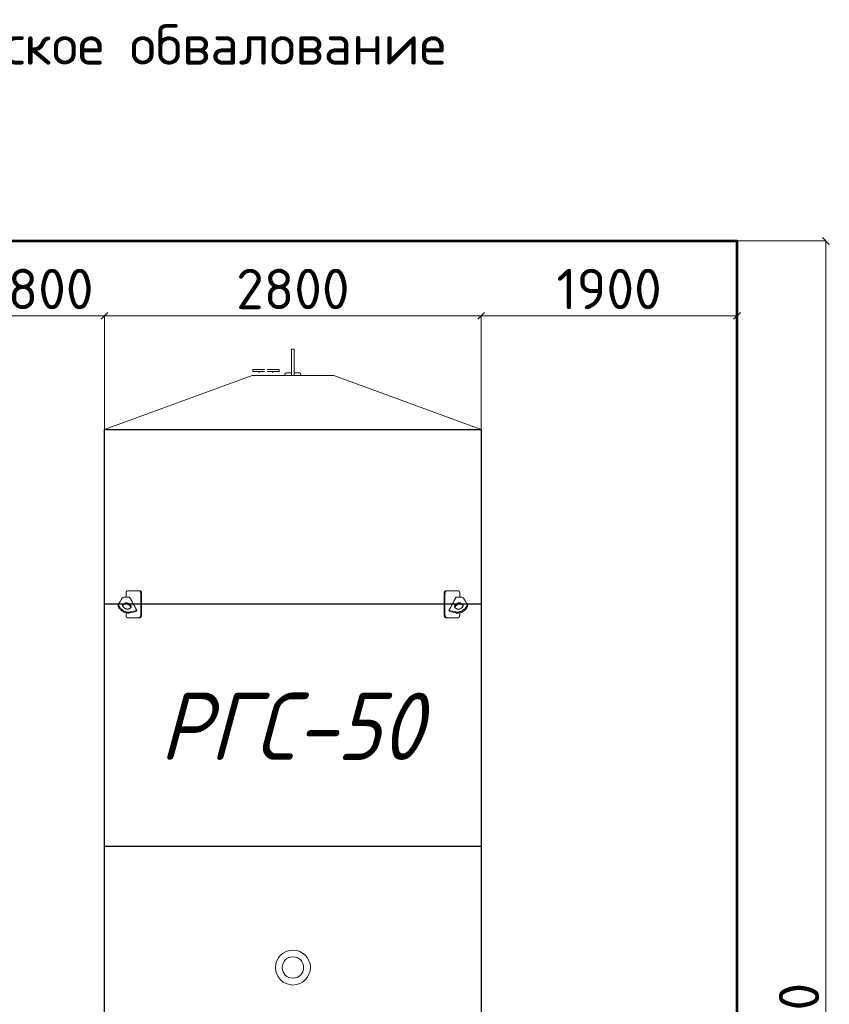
# Model space of a CAD drawing. Header units: millimetres. Extents: x -34827 to 118056, y 11959 to 116489.
# Tile 30 of 105: x 38525 to 44541, y 28019 to 35337. Entities that reach past the tile are written whole.
import ezdxf
from ezdxf import colors
from ezdxf.entities.mleader import LeaderData, LeaderLine
from ezdxf.math import Vec2, Vec3

# ---------------------------------------------------------------- set-up
doc = ezdxf.new("R2010")
doc.units = ezdxf.units.MM
doc.layers.add('SV-DIM-MECH', color=7, linetype='Continuous')
doc.layers.add('Резервуар', color=7, linetype='Continuous')
doc.layers.add('Размеры', color=7, linetype='Continuous', lineweight=15)
doc.styles.get("Standard").update_dxf_attribs({"font": 'isocpeur.ttf'})
doc.styles.add('Геннадий 1000', font='isocpeur.ttf', dxfattribs={"height": 300})
doc.styles.add('СПДС B', font='isocpeur.ttf', dxfattribs={"width": 0.9, "oblique": 15, "height": 50})
doc.dimstyles.new('Размер 1000', dxfattribs={"dimtxt": 300, "dimasz": 50, "dimexe": 0.18, "dimexo": 0.0625, "dimgap": 50, "dimtad": 1, "dimdec": 0, "dimrnd": 1, "dimzin": 0, "dimdsep": 46, "dimtxsty": 'Standard', "dimblk": 'OBLIQUE', "dimcen": -0.09, "dimclrd": 5, "dimclre": 5, "dimclrt": 5, "dimadec": 0, "dimazin": 0, "dimtfac": 1, "dimtdec": 0, "dimtofl": 0, "dimtmove": 0, "dimatfit": 3, "dimldrblk": 'OBLIQUE', "dimfxl": 1, "dimtolj": 1, "dimtzin": 0, "dimlwd": 13, "dimlwe": 13, "dimarcsym": 0})

# ---------------------------------------------------------------- blocks, each defined once
blk = doc.blocks.new('_Oblique')
at = {"color": 0, "linetype": 'ByBlock', "lineweight": -2}
blk.add_line((-0.5, -0.5), (0.5, 0.5), dxfattribs=at)
blk = doc.blocks.new('*D24')
at = {"color": 5, "lineweight": 13, "transparency": 16777216}
for p, q in [((43855.3, 33692.6), (44516.4, 33692.6)), ((44516.2, 21692.6), (44516.2, 33692.6)), ((43855.3, 21692.6), (44516.4, 21692.6))]:
    blk.add_line(p, q, dxfattribs=at)
at = {"layer": 'Defpoints', "color": 0, "transparency": 16777216}
for p in [(43855.2, 33692.6), (44516.2, 33692.6), (43855.2, 21692.6)]:
    blk.add_point(p, dxfattribs=at)
at = {"color": 5, "lineweight": 13, "transparency": 16777216, "xscale": 50, "yscale": 50, "zscale": 50}
for p, rotation in [((44516.2, 33692.6), 90), ((44516.2, 21692.6), 270)]:
    blk.add_blockref('_Oblique', p, dxfattribs=dict(at, rotation=rotation))
at = {"color": 5, "transparency": 16777216, "insert": (44316.2, 27692.6), "char_height": 300, "attachment_point": 5, "rotation": 90}
blk.add_mtext('\\A1;12000', dxfattribs=at)
blk = doc.blocks.new('*D29')
at = {"color": 5, "lineweight": 13, "transparency": 16777216}
for p, q in [((38355.2, 32292.7), (38355.2, 33135.8)), ((38355.2, 33135.6), (39155.2, 33135.6)), ((39155.2, 32292.7), (39155.2, 33135.8))]:
    blk.add_line(p, q, dxfattribs=at)
at = {"layer": 'Defpoints', "color": 0, "transparency": 16777216}
for p in [(39155.2, 33135.6), (38355.2, 32292.6), (39155.2, 32292.6)]:
    blk.add_point(p, dxfattribs=at)
at = {"color": 5, "lineweight": 13, "transparency": 16777216, "xscale": 50, "yscale": 50, "zscale": 50, "rotation": 180}
blk.add_blockref('_Oblique', (38355.2, 33135.6), dxfattribs=at)
at = {"color": 5, "lineweight": 13, "transparency": 16777216, "xscale": 50, "yscale": 50, "zscale": 50}
blk.add_blockref('_Oblique', (39155.2, 33135.6), dxfattribs=at)
at = {"color": 5, "transparency": 16777216, "insert": (38755.2, 33335.6), "char_height": 300, "attachment_point": 5}
blk.add_mtext('\\A1;800', dxfattribs=at)
blk = doc.blocks.new('_None')
blk = doc.blocks.new('*D40')
at = {"layer": 'Defpoints', "color": 0, "transparency": 16777216}
for p in [(41955.2, 33135.6), (39155.2, 32292.6), (41955.2, 32292.6)]:
    blk.add_point(p, dxfattribs=at)
at = {"layer": 'SV-DIM-MECH', "color": 5, "lineweight": 13, "transparency": 16777216}
for p, q in [((39155.2, 32292.7), (39155.2, 33135.8)), ((39155.2, 33135.6), (41955.2, 33135.6)), ((41955.2, 32292.7), (41955.2, 33135.8))]:
    blk.add_line(p, q, dxfattribs=at)
at = {"layer": 'SV-DIM-MECH', "color": 5, "lineweight": 13, "transparency": 16777216, "xscale": 50, "yscale": 50, "zscale": 50, "rotation": 180}
blk.add_blockref('_Oblique', (39155.2, 33135.6), dxfattribs=at)
at = {"layer": 'SV-DIM-MECH', "color": 5, "lineweight": 13, "transparency": 16777216, "xscale": 50, "yscale": 50, "zscale": 50}
blk.add_blockref('_Oblique', (41955.2, 33135.6), dxfattribs=at)
at = {"layer": 'SV-DIM-MECH', "color": 5, "transparency": 16777216, "insert": (40555.2, 33335.6), "char_height": 300, "attachment_point": 5}
blk.add_mtext('\\A1;2800', dxfattribs=at)
blk = doc.blocks.new('*D41')
at = {"layer": 'Defpoints', "color": 0, "transparency": 16777216}
for p in [(43855.2, 33135.6), (41955.2, 32292.6), (43855.2, 32292.6)]:
    blk.add_point(p, dxfattribs=at)
at = {"layer": 'SV-DIM-MECH', "color": 5, "lineweight": 13, "transparency": 16777216}
for p, q in [((41955.2, 32292.7), (41955.2, 33135.8)), ((41955.2, 33135.6), (43855.2, 33135.6)), ((43855.2, 32292.7), (43855.2, 33135.8))]:
    blk.add_line(p, q, dxfattribs=at)
at = {"layer": 'SV-DIM-MECH', "color": 5, "lineweight": 13, "transparency": 16777216, "xscale": 50, "yscale": 50, "zscale": 50, "rotation": 180}
blk.add_blockref('_Oblique', (41955.2, 33135.6), dxfattribs=at)
at = {"layer": 'SV-DIM-MECH', "color": 5, "lineweight": 13, "transparency": 16777216, "xscale": 50, "yscale": 50, "zscale": 50}
blk.add_blockref('_Oblique', (43855.2, 33135.6), dxfattribs=at)
at = {"layer": 'SV-DIM-MECH', "color": 5, "transparency": 16777216, "insert": (42905.2, 33335.6), "char_height": 300, "attachment_point": 5}
blk.add_mtext('\\A1;1900', dxfattribs=at)

msp = doc.modelspace()

# ---------------------------------------------------------------- linework, layer by layer
at = {"lineweight": 53}
msp.add_lwpolyline([(30055.2173, 33692.6047), (43855.2173, 33692.6047), (43855.2173, 21692.6047), (30055.2173, 21692.6047)], close=True, dxfattribs=at)
at = {"layer": 'Размеры', "color": 6}
for radius in [130, 79.5]:
    msp.add_circle((40555.2173, 28292.6047), radius, dxfattribs=at)
at = {"layer": 'Резервуар', "color": 6, "lineweight": 20}
for p, q in [((40305.2173, 32711.6047), (40305.2173, 32721.6047)), ((40405.2173, 32711.6047), (40405.2173, 32721.6047))]:
    msp.add_line(p, q, dxfattribs=at)
at = {"layer": 'Резервуар', "color": 6}
for p, q in [((41955.2173, 30992.6047), (39155.2173, 30992.6047)), ((41955.2173, 29192.6047), (39155.2173, 29192.6047))]:
    msp.add_line(p, q, dxfattribs=at)
at = {"layer": 'Резервуар', "color": 6, "lineweight": 20}
for points in [[(40545.2173, 32692.6047), (40545.2173, 32887.6047), (40565.2173, 32887.6047), (40565.2173, 32692.6047)], [(40345.2173, 32737.6047), (40257.2173, 32737.6047), (40257.2173, 32721.6047), (40345.2173, 32721.6047)], [(40365.2173, 32737.6047), (40453.2173, 32737.6047), (40453.2173, 32721.6047), (40365.2173, 32721.6047)], [(39155.2173, 32292.6047), (40251.6227, 32692.6047), (40858.8119, 32692.6047), (41955.2173, 32292.6047)]]:
    msp.add_lwpolyline(points, dxfattribs=at)
for points in [[(40495.2173, 32692.6047), (40495.2173, 32701.6047, -0.414213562), (40505.2173, 32711.6047), (40545.2173, 32711.6047)], [(40565.2173, 32711.6047), (40605.2173, 32711.6047, -0.414213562), (40615.2173, 32701.6047), (40615.2173, 32692.6047)]]:
    msp.add_lwpolyline(points, format="xyb", dxfattribs=at)
at = {"layer": 'Резервуар', "color": 6}
msp.add_lwpolyline([(39155.2173, 24292.6047), (39155.2173, 32292.6047), (41955.2173, 32292.6047), (41955.2173, 24292.6047)], close=True, dxfattribs=at)
at = {"layer": 'Резервуар', "color": 6, "lineweight": 20}
for points, knots in [([(39395.8434, 30947.245), (39394.5532, 30944.888), (39393.263, 30942.5309), (39391.9728, 30940.1739), (39375.6735, 30936.1394), (39359.3743, 30932.105), (39343.0751, 30928.0705), (39341.8801, 30927.8116), (39337.8733, 30926.9436), (39330.429, 30926.581), (39320.5335, 30927.5704), (39309.7324, 30930.265), (39298.642, 30934.6511), (39288.0595, 30940.4901), (39278.6979, 30947.3084), (39270.9634, 30954.6131), (39264.9705, 30962.0348), (39260.6945, 30969.3311), (39258.0509, 30976.3538), (39257.0274, 30982.9643), (39257.4409, 30989.143), (39259.0248, 30992.7234), (39259.796, 30994.4665), (39268.8986, 31008.6377), (39278.0012, 31022.809), (39287.1038, 31036.9802), (39288.3922, 31038.4772), (39290.7408, 31041.206), (39297.3039, 31044.3712), (39302.5069, 31044.7645), (39306.0909, 31045.0354), (39318.1654, 31045.0354), (39330.2399, 31045.0354), (39342.3144, 31045.0354), (39360.1574, 31012.4386), (39378.0004, 30979.8418), (39395.8434, 30947.245), (39379.5441, 30943.2105), (39363.2449, 30939.176), (39346.9457, 30935.1415), (39345.7507, 30934.8827), (39341.7439, 30934.0147), (39334.2996, 30933.6521), (39324.404, 30934.6414), (39313.603, 30937.336), (39302.5126, 30941.7222), (39291.9301, 30947.5612), (39282.5685, 30954.3795), (39274.834, 30961.6841), (39268.8411, 30969.1059), (39264.5651, 30976.4022), (39261.9215, 30983.4249), (39260.898, 30990.0354), (39261.2375, 30995.108), (39262.112, 30997.7608), (39262.3958, 30998.514)], [0, 0, 0, 0, 1, 1, 1, 2, 2, 2, 2.036658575, 2.122919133, 2.22207377, 2.334181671, 2.455718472, 2.578885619, 2.695792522, 2.802239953, 2.897153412, 2.980999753, 3.054971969, 3.12077204, 3.180650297, 3.237462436, 3.237462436, 3.237462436, 4.237462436, 4.237462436, 4.237462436, 4.296097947, 4.344350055, 4.451166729, 4.451166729, 4.451166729, 5.451166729, 5.451166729, 5.451166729, 6.451166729, 6.451166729, 6.451166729, 7.451166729, 7.451166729, 7.451166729, 7.487825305, 7.574085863, 7.6732405, 7.7853484, 7.906885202, 8.030052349, 8.146959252, 8.253406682, 8.348320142, 8.432166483, 8.506138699, 8.571938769, 8.631817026, 8.65596226, 8.65596226, 8.65596226, 8.65596226]), ([(39315.3723, 31045.0354), (39315.3723, 31054.2252), (39315.3723, 31063.4149), (39315.3723, 31072.6047), (39315.3723, 31073.5485), (39315.4279, 31075.16), (39315.6284, 31077.2817), (39315.8929, 31079.15), (39316.2603, 31081.0452), (39316.7299, 31082.848), (39317.2454, 31084.4282), (39317.7552, 31085.7326), (39318.3142, 31086.9385), (39318.8958, 31088.005), (39319.5914, 31089.0876), (39320.2953, 31089.984), (39321.1779, 31090.8992), (39321.9195, 31091.4915), (39322.6699, 31091.9415), (39323.0714, 31092.1341), (39323.5006, 31092.3053), (39323.8888, 31092.4316), (39324.4418, 31092.5526), (39324.8827, 31092.599), (39325.1645, 31092.6047), (39325.2309, 31092.6047), (39354.4394, 31092.6047), (39383.6479, 31092.6047), (39412.8564, 31092.6047)], [0, 0, 0, 0, 1, 1, 1, 1.090129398, 1.153904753, 1.206147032, 1.27577862, 1.348381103, 1.400985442, 1.457045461, 1.507643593, 1.559393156, 1.609163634, 1.677663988, 1.720267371, 1.800935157, 1.83142901, 1.870864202, 1.880287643, 1.915806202, 1.946869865, 1.987516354, 2, 2, 2, 3, 3, 3, 3]), ([(39424.8492, 31072.6047), (39424.8492, 31019.2713), (39424.8492, 30965.938), (39424.8492, 30912.6047), (39424.8492, 30911.7656), (39424.7877, 30910.1541), (39424.5486, 30908.0283), (39424.244, 30906.2955), (39423.8728, 30904.6644), (39423.3866, 30902.9968), (39422.7677, 30901.3325), (39422.1193, 30899.9036), (39421.4482, 30898.659), (39420.7424, 30897.5452), (39419.9485, 30896.4788), (39419.0705, 30895.4946), (39418.2037, 30894.7041), (39417.3574, 30894.0664), (39416.6451, 30893.6281), (39415.9212, 30893.2679), (39415.4385, 30893.0752), (39414.9233, 30892.904), (39414.458, 30892.7777), (39413.8361, 30892.6639), (39413.3107, 30892.6132), (39412.9757, 30892.6047), (39412.8564, 30892.6047), (39414.9793, 30892.6047), (39417.1022, 30892.6047), (39419.2251, 30892.6047), (39419.6612, 30892.6047), (39420.4708, 30892.6797), (39421.6503, 30892.9936), (39422.6873, 30893.4415), (39423.631, 30893.9995), (39424.4745, 30894.6239), (39425.1754, 30895.2527), (39425.85, 30895.9494), (39426.5788, 30896.8082), (39427.5026, 30898.1127), (39428.4027, 30899.7051), (39429.1288, 30901.3203), (39429.6882, 30902.8235), (39430.1438, 30904.3065), (39430.575, 30906.0743), (39430.8567, 30907.6643), (39431.0961, 30909.5816), (39431.2003, 30911.1017), (39431.2173, 30912.2888), (39431.2173, 30912.6047), (39431.2173, 30965.938), (39431.2173, 31019.2713), (39431.2173, 31072.6047), (39431.2173, 31073.4438), (39431.1558, 31075.0552), (39430.9167, 31077.1811), (39430.6122, 31078.9139), (39430.2409, 31080.545), (39429.7547, 31082.2126), (39429.1359, 31083.8769), (39428.4874, 31085.3057), (39427.8164, 31086.5503), (39427.1106, 31087.6641), (39426.3167, 31088.7305), (39425.4388, 31089.7147), (39424.572, 31090.5052), (39423.7258, 31091.1429), (39423.0135, 31091.5813), (39422.2897, 31091.9415), (39421.807, 31092.1341), (39421.2918, 31092.3053), (39420.8266, 31092.4316), (39420.2047, 31092.5454), (39419.6794, 31092.5961), (39419.3445, 31092.6047), (39419.2251, 31092.6047), (39417.1022, 31092.6047), (39414.9793, 31092.6047), (39412.8564, 31092.6047), (39413.2925, 31092.6047), (39414.1021, 31092.5296), (39415.2818, 31092.2158), (39416.3188, 31091.7678), (39417.2626, 31091.2099), (39418.1062, 31090.5854), (39418.8071, 31089.9567), (39419.4818, 31089.2599), (39420.2106, 31088.4011), (39421.1345, 31087.0967), (39422.0346, 31085.5042), (39422.7607, 31083.889), (39423.3201, 31082.3858), (39423.7756, 31080.9028), (39424.2069, 31079.135), (39424.4886, 31077.5451), (39424.728, 31075.6277), (39424.8322, 31074.1076), (39424.8492, 31072.9205), (39424.8492, 31072.6047)], [0, 0, 0, 0, 1, 1, 1, 1.080128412, 1.153904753, 1.206147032, 1.252313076, 1.32023682, 1.382728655, 1.438760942, 1.490849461, 1.54211593, 1.593097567, 1.652841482, 1.71027634, 1.750312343, 1.800935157, 1.83142901, 1.870864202, 1.880287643, 1.915806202, 1.946869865, 1.981143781, 2, 2, 2, 3, 3, 3, 3.070109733, 3.130030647, 3.19123557, 3.241266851, 3.28981091, 3.33831552, 3.367962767, 3.416097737, 3.48018008, 3.560174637, 3.62422589, 3.672298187, 3.728683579, 3.782936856, 3.854166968, 3.88661906, 3.969832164, 4, 4, 4, 5, 5, 5, 5.080128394, 5.153904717, 5.206146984, 5.252313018, 5.320236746, 5.382728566, 5.438760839, 5.490849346, 5.542115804, 5.593097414, 5.652841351, 5.710276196, 5.750312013, 5.800934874, 5.831428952, 5.870863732, 5.880286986, 5.915805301, 5.946869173, 5.981143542, 6, 6, 6, 7, 7, 7, 7.070109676, 7.130029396, 7.191234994, 7.241266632, 7.289810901, 7.338315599, 7.367962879, 7.416097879, 7.480180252, 7.560174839, 7.624226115, 7.672298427, 7.728683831, 7.78293711, 7.854167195, 7.886619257, 7.969832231, 8, 8, 8, 8]), ([(41685.5854, 31072.6047), (41685.5854, 31019.2713), (41685.5854, 30965.938), (41685.5854, 30912.6047), (41685.5854, 30911.7656), (41685.6469, 30910.1541), (41685.886, 30908.0283), (41686.1905, 30906.2955), (41686.5618, 30904.6644), (41687.048, 30902.9968), (41687.6668, 30901.3325), (41688.3153, 30899.9036), (41688.9864, 30898.659), (41689.6922, 30897.5452), (41690.4861, 30896.4788), (41691.364, 30895.4946), (41692.2308, 30894.7041), (41693.0772, 30894.0664), (41693.7895, 30893.6281), (41694.5134, 30893.2679), (41694.996, 30893.0752), (41695.5113, 30892.904), (41695.9766, 30892.7777), (41696.5985, 30892.6639), (41697.1239, 30892.6132), (41697.4588, 30892.6047), (41697.5782, 30892.6047), (41695.4553, 30892.6047), (41693.3324, 30892.6047), (41691.2095, 30892.6047), (41690.7734, 30892.6047), (41689.9638, 30892.6797), (41688.7843, 30892.9936), (41687.7473, 30893.4415), (41686.8036, 30893.9995), (41685.9601, 30894.6239), (41685.2592, 30895.2527), (41684.5846, 30895.9494), (41683.8558, 30896.8082), (41682.932, 30898.1127), (41682.0319, 30899.7051), (41681.3058, 30901.3203), (41680.7464, 30902.8235), (41680.2908, 30904.3065), (41679.8596, 30906.0743), (41679.5779, 30907.6643), (41679.3385, 30909.5816), (41679.2343, 30911.1017), (41679.2173, 30912.2888), (41679.2173, 30912.6047), (41679.2173, 30965.938), (41679.2173, 31019.2713), (41679.2173, 31072.6047), (41679.2173, 31073.4438), (41679.2788, 31075.0552), (41679.5179, 31077.1811), (41679.8224, 31078.9139), (41680.1937, 31080.545), (41680.6799, 31082.2126), (41681.2987, 31083.8769), (41681.9471, 31085.3057), (41682.6182, 31086.5503), (41683.324, 31087.6641), (41684.1179, 31088.7305), (41684.9958, 31089.7147), (41685.8625, 31090.5052), (41686.7088, 31091.1429), (41687.4211, 31091.5813), (41688.1449, 31091.9415), (41688.6275, 31092.1341), (41689.1428, 31092.3053), (41689.608, 31092.4316), (41690.2299, 31092.5454), (41690.7552, 31092.5961), (41691.0901, 31092.6047), (41691.2095, 31092.6047), (41693.3324, 31092.6047), (41695.4553, 31092.6047), (41697.5782, 31092.6047), (41697.1421, 31092.6047), (41696.3325, 31092.5296), (41695.1528, 31092.2158), (41694.1157, 31091.7678), (41693.1719, 31091.2099), (41692.3284, 31090.5854), (41691.6275, 31089.9567), (41690.9528, 31089.2599), (41690.224, 31088.4011), (41689.3001, 31087.0967), (41688.4, 31085.5042), (41687.6739, 31083.889), (41687.1145, 31082.3858), (41686.6589, 31080.9028), (41686.2277, 31079.135), (41685.946, 31077.5451), (41685.7066, 31075.6277), (41685.6024, 31074.1076), (41685.5854, 31072.9205), (41685.5854, 31072.6047)], [0, 0, 0, 0, 1, 1, 1, 1.080128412, 1.153904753, 1.206147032, 1.252313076, 1.32023682, 1.382728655, 1.438760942, 1.490849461, 1.54211593, 1.593097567, 1.652841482, 1.71027634, 1.750312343, 1.800935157, 1.83142901, 1.870864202, 1.880287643, 1.915806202, 1.946869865, 1.981143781, 2, 2, 2, 3, 3, 3, 3.070109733, 3.130030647, 3.19123557, 3.241266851, 3.28981091, 3.33831552, 3.367962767, 3.416097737, 3.48018008, 3.560174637, 3.62422589, 3.672298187, 3.728683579, 3.782936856, 3.854166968, 3.88661906, 3.969832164, 4, 4, 4, 5, 5, 5, 5.080128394, 5.153904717, 5.206146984, 5.252313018, 5.320236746, 5.382728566, 5.438760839, 5.490849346, 5.542115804, 5.593097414, 5.652841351, 5.710276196, 5.750312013, 5.800934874, 5.831428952, 5.870863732, 5.880286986, 5.915805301, 5.946869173, 5.981143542, 6, 6, 6, 7, 7, 7, 7.070109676, 7.130029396, 7.191234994, 7.241266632, 7.289810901, 7.338315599, 7.367962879, 7.416097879, 7.480180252, 7.560174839, 7.624226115, 7.672298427, 7.728683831, 7.78293711, 7.854167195, 7.886619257, 7.969832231, 8, 8, 8, 8]), ([(41795.0623, 31045.0354), (41795.0623, 31054.2252), (41795.0623, 31063.4149), (41795.0623, 31072.6047), (41795.0623, 31073.5485), (41795.0066, 31075.16), (41794.8062, 31077.2817), (41794.5417, 31079.15), (41794.1743, 31081.0452), (41793.7047, 31082.848), (41793.1892, 31084.4282), (41792.6794, 31085.7326), (41792.1203, 31086.9385), (41791.5388, 31088.005), (41790.8432, 31089.0876), (41790.1393, 31089.984), (41789.2567, 31090.8992), (41788.5151, 31091.4915), (41787.7647, 31091.9415), (41787.3632, 31092.1341), (41786.9339, 31092.3053), (41786.5457, 31092.4316), (41785.9928, 31092.5526), (41785.5518, 31092.599), (41785.2701, 31092.6047), (41785.2037, 31092.6047), (41755.9952, 31092.6047), (41726.7867, 31092.6047), (41697.5782, 31092.6047)], [0, 0, 0, 0, 1, 1, 1, 1.090129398, 1.153904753, 1.206147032, 1.27577862, 1.348381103, 1.400985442, 1.457045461, 1.507643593, 1.559393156, 1.609163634, 1.677663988, 1.720267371, 1.800935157, 1.83142901, 1.870864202, 1.880287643, 1.915806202, 1.946869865, 1.987516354, 2, 2, 2, 3, 3, 3, 3]), ([(41714.5912, 30947.245), (41715.8814, 30944.888), (41717.1716, 30942.5309), (41718.4618, 30940.1739), (41734.761, 30936.1394), (41751.0603, 30932.105), (41767.3595, 30928.0705), (41768.5545, 30927.8116), (41772.5613, 30926.9436), (41780.0056, 30926.581), (41789.9011, 30927.5704), (41800.7022, 30930.265), (41811.7926, 30934.6511), (41822.3751, 30940.4901), (41831.7367, 30947.3084), (41839.4712, 30954.6131), (41845.4641, 30962.0348), (41849.74, 30969.3311), (41852.3837, 30976.3538), (41853.4072, 30982.9643), (41852.9937, 30989.143), (41851.4098, 30992.7234), (41850.6386, 30994.4665), (41841.536, 31008.6377), (41832.4334, 31022.809), (41823.3307, 31036.9802), (41822.0424, 31038.4772), (41819.6938, 31041.206), (41813.1307, 31044.3712), (41807.9277, 31044.7645), (41804.3437, 31045.0354), (41792.2692, 31045.0354), (41780.1947, 31045.0354), (41768.1202, 31045.0354), (41750.2772, 31012.4386), (41732.4342, 30979.8418), (41714.5912, 30947.245), (41730.8905, 30943.2105), (41747.1897, 30939.176), (41763.4889, 30935.1415), (41764.6839, 30934.8827), (41768.6907, 30934.0147), (41776.135, 30933.6521), (41786.0305, 30934.6414), (41796.8316, 30937.336), (41807.922, 30941.7222), (41818.5045, 30947.5612), (41827.8661, 30954.3795), (41835.6006, 30961.6841), (41841.5935, 30969.1059), (41845.8694, 30976.4022), (41848.5131, 30983.4249), (41849.5366, 30990.0354), (41849.1971, 30995.108), (41848.3226, 30997.7608), (41848.0388, 30998.514)], [0, 0, 0, 0, 1, 1, 1, 2, 2, 2, 2.036658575, 2.122919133, 2.22207377, 2.334181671, 2.455718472, 2.578885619, 2.695792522, 2.802239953, 2.897153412, 2.980999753, 3.054971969, 3.12077204, 3.180650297, 3.237462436, 3.237462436, 3.237462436, 4.237462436, 4.237462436, 4.237462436, 4.296097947, 4.344350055, 4.451166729, 4.451166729, 4.451166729, 5.451166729, 5.451166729, 5.451166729, 6.451166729, 6.451166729, 6.451166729, 7.451166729, 7.451166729, 7.451166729, 7.487825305, 7.574085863, 7.6732405, 7.7853484, 7.906885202, 8.030052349, 8.146959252, 8.253406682, 8.348320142, 8.432166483, 8.506138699, 8.571938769, 8.631817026, 8.65596226, 8.65596226, 8.65596226, 8.65596226]), ([(39348.4985, 30965.8633), (39349.5964, 30966.7337), (39352.0473, 30968.6767), (39353.6146, 30973.2586), (39353.1824, 30978.2076), (39351.2128, 30983.157), (39347.6277, 30988.285), (39342.384, 30993.343), (39335.6574, 30997.8487), (39328.0874, 31001.1729), (39320.5817, 31002.9262), (39314.0367, 31002.99), (39309.4067, 31001.9552), (39307.254, 31000.7292), (39306.6065, 31000.3604), (39302.7624, 30997.8848), (39298.9184, 30995.4091), (39295.0743, 30992.9335), (39293.9764, 30992.0631), (39291.5255, 30990.12), (39289.9582, 30985.5382), (39290.3904, 30980.5892), (39292.3601, 30975.6397), (39295.945, 30970.512), (39301.1893, 30965.4525), (39307.9133, 30960.9532), (39315.4935, 30957.6048), (39322.9407, 30955.9355), (39330.3245, 30955.6064), (39334.6501, 30957.4494), (39336.9663, 30958.4363), (39340.8104, 30960.912), (39344.6544, 30963.3876), (39348.4985, 30965.8633)], [0, 0, 0, 0, 0.041440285, 0.092509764, 0.136737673, 0.188598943, 0.250358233, 0.323169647, 0.405938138, 0.491962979, 0.569936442, 0.635369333, 0.68721333, 0.709517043, 0.709517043, 0.709517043, 1.709517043, 1.709517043, 1.709517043, 1.750957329, 1.802026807, 1.846254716, 1.898115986, 1.959875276, 2.03268669, 2.115455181, 2.201480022, 2.279453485, 2.344107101, 2.41863584, 2.41863584, 2.41863584, 3.41863584, 3.41863584, 3.41863584, 3.41863584]), ([(39349.4497, 30966.6285), (39349.5814, 30968.0441), (39349.286, 30971.2014), (39347.3422, 30976.0859), (39343.7571, 30981.214), (39338.5134, 30986.272), (39331.7868, 30990.7776), (39324.2168, 30994.1018), (39316.7111, 30995.8551), (39310.1661, 30995.919), (39305.5361, 30994.8842), (39303.3834, 30993.6581), (39302.7359, 30993.2893), (39298.8918, 30990.8137), (39295.0478, 30988.3381), (39291.2037, 30985.8624), (39290.8897, 30985.6382), (39290.5757, 30985.4141), (39290.2616, 30985.1899)], [0, 0, 0, 0, 0.042158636, 0.094019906, 0.155779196, 0.22859061, 0.311359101, 0.397383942, 0.475357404, 0.540790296, 0.592634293, 0.614938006, 0.614938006, 0.614938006, 1.614938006, 1.614938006, 1.614938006, 2.614938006, 2.614938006, 2.614938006, 2.614938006]), ([(41761.9361, 30965.8633), (41760.8382, 30966.7337), (41758.3872, 30968.6767), (41756.82, 30973.2586), (41757.2522, 30978.2076), (41759.2218, 30983.157), (41762.8069, 30988.285), (41768.0505, 30993.343), (41774.7772, 30997.8487), (41782.3472, 31001.1729), (41789.8529, 31002.9262), (41796.3979, 31002.99), (41801.0279, 31001.9552), (41803.1806, 31000.7292), (41803.8281, 31000.3604), (41807.6722, 30997.8848), (41811.5162, 30995.4091), (41815.3603, 30992.9335), (41816.4582, 30992.0631), (41818.9091, 30990.12), (41820.4764, 30985.5382), (41820.0442, 30980.5892), (41818.0745, 30975.6397), (41814.4896, 30970.512), (41809.2453, 30965.4525), (41802.5213, 30960.9532), (41794.9411, 30957.6048), (41787.4939, 30955.9355), (41780.1101, 30955.6064), (41775.7845, 30957.4494), (41773.4683, 30958.4363), (41769.6242, 30960.912), (41765.7801, 30963.3876), (41761.9361, 30965.8633)], [0, 0, 0, 0, 0.041440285, 0.092509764, 0.136737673, 0.188598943, 0.250358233, 0.323169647, 0.405938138, 0.491962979, 0.569936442, 0.635369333, 0.68721333, 0.709517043, 0.709517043, 0.709517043, 1.709517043, 1.709517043, 1.709517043, 1.750957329, 1.802026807, 1.846254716, 1.898115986, 1.959875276, 2.03268669, 2.115455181, 2.201480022, 2.279453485, 2.344107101, 2.41863584, 2.41863584, 2.41863584, 3.41863584, 3.41863584, 3.41863584, 3.41863584]), ([(41760.9849, 30966.6285), (41760.8531, 30968.0441), (41761.1486, 30971.2014), (41763.0924, 30976.0859), (41766.6775, 30981.214), (41771.9211, 30986.272), (41778.6478, 30990.7776), (41786.2178, 30994.1018), (41793.7235, 30995.8551), (41800.2685, 30995.919), (41804.8985, 30994.8842), (41807.0512, 30993.6581), (41807.6987, 30993.2893), (41811.5427, 30990.8137), (41815.3868, 30988.3381), (41819.2309, 30985.8624), (41819.5449, 30985.6382), (41819.8589, 30985.4141), (41820.1729, 30985.1899)], [0, 0, 0, 0, 0.042158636, 0.094019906, 0.155779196, 0.22859061, 0.311359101, 0.397383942, 0.475357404, 0.540790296, 0.592634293, 0.614938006, 0.614938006, 0.614938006, 1.614938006, 1.614938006, 1.614938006, 2.614938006, 2.614938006, 2.614938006, 2.614938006]), ([(39412.8564, 30892.6047), (39383.6479, 30892.6047), (39354.4394, 30892.6047), (39325.2309, 30892.6047), (39324.8644, 30892.6047), (39324.1858, 30892.6797), (39323.2013, 30892.9936), (39322.3395, 30893.4415), (39321.5579, 30893.9995), (39320.8617, 30894.6239), (39320.2848, 30895.2527), (39319.7309, 30895.9494), (39319.1339, 30896.8082), (39318.3794, 30898.1127), (39317.647, 30899.7051), (39317.0581, 30901.3203), (39316.6053, 30902.8236), (39316.2372, 30904.3065), (39315.8894, 30906.0744), (39315.6625, 30907.6643), (39315.4619, 30909.6597), (39315.3826, 30911.1814), (39315.3723, 30912.3685), (39315.3723, 30912.6047), (39315.3723, 30918.0454), (39315.3723, 30923.4861), (39315.3723, 30928.9269)], [0, 0, 0, 0, 1, 1, 1, 1.070109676, 1.130029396, 1.191234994, 1.241266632, 1.289810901, 1.338315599, 1.367962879, 1.416097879, 1.480180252, 1.560174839, 1.624226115, 1.672298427, 1.728683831, 1.78293711, 1.854167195, 1.886619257, 1.977442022, 2, 2, 2, 3, 3, 3, 3]), ([(41697.5782, 30892.6047), (41726.7867, 30892.6047), (41755.9952, 30892.6047), (41785.2037, 30892.6047), (41785.5702, 30892.6047), (41786.2488, 30892.6797), (41787.2333, 30892.9936), (41788.0951, 30893.4415), (41788.8766, 30893.9995), (41789.5729, 30894.6239), (41790.1497, 30895.2527), (41790.7037, 30895.9494), (41791.3007, 30896.8082), (41792.0552, 30898.1127), (41792.7876, 30899.7051), (41793.3765, 30901.3203), (41793.8293, 30902.8236), (41794.1974, 30904.3065), (41794.5452, 30906.0744), (41794.7721, 30907.6643), (41794.9727, 30909.6597), (41795.052, 30911.1814), (41795.0623, 30912.3685), (41795.0623, 30912.6047), (41795.0623, 30918.0454), (41795.0623, 30923.4861), (41795.0623, 30928.9269)], [0, 0, 0, 0, 1, 1, 1, 1.070109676, 1.130029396, 1.191234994, 1.241266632, 1.289810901, 1.338315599, 1.367962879, 1.416097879, 1.480180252, 1.560174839, 1.624226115, 1.672298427, 1.728683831, 1.78293711, 1.854167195, 1.886619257, 1.977442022, 2, 2, 2, 3, 3, 3, 3])]:
    msp.add_open_spline(points, degree=3, knots=knots, dxfattribs=at)

# ---------------------------------------------------------------- texts
at = {"layer": 'Резервуар', "color": 6, "insert": (39564.7514, 30335.2835), "char_height": 500, "attachment_point": 1, "style": 'СПДС B'}
msp.add_mtext_dynamic_manual_height_columns('\\pxql;РГС-50', width=839.639194, gutter_width=1250, heights=[0], dxfattribs=at)

# ---------------------------------------------------------------- dimensions: what is measured, and where the dimension line sits
dim = msp.add_linear_dim(base=(44516.2482, 33692.6047), p1=(43855.2173, 21692.6047), p2=(43855.2173, 33692.6047), angle=90, dimstyle='Размер 1000')
dim.commit()
dim.dimension.update_dxf_attribs({"geometry": '*D24', "text_midpoint": (44316.2482, 27692.6047)})
dim = msp.add_linear_dim(base=(39155.2173, 33135.648), p1=(38355.2173, 32292.6047), p2=(39155.2173, 32292.6047), dimstyle='Размер 1000')
dim.commit()
dim.dimension.update_dxf_attribs({"geometry": '*D29', "text_midpoint": (38755.2173, 33335.648)})
at = {"layer": 'SV-DIM-MECH'}
for base, p1, p2, picture, middle in [((41955.2173, 33135.648), (39155.2173, 32292.6047), (41955.2173, 32292.6047), '*D40', (40555.2173, 33335.648)), ((43855.2173, 33135.648), (41955.2173, 32292.6047), (43855.2173, 32292.6047), '*D41', (42905.2173, 33335.648))]:
    dim = msp.add_linear_dim(base=base, p1=p1, p2=p2, dimstyle='Размер 1000', dxfattribs=at)
    dim.commit()
    dim.dimension.update_dxf_attribs({"geometry": picture, "text_midpoint": middle})

# ---------------------------------------------------------------- leaders
ml = msp.add_multileader_mtext('Standard')
ml.set_content('Металлическое обвалование', color=256, style='Геннадий 1000')
ml.set_leader_properties(color=5)
ml.set_arrow_properties(name='NONE')
ml.build(insert=Vec2(0, 0))
ml.multileader.update_dxf_attribs({"text_left_attachment_type": 6, "text_right_attachment_type": 6, "dogleg_length": 0.05, "arrow_head_size": 100})
ctx = ml.context
ctx.base_point, ctx.char_height, ctx.arrow_head_size, ctx.landing_gap_size, ctx.plane_origin = Vec3(36367.0252, 34943.3076), 300, 100, 0, Vec3(35155.2173, 33692.6047)
ctx.left_attachment, ctx.right_attachment = 6, 6
notes = []
notes.append((ctx, [(0, (1, 1, 0), (36366.9752, 34943.3076), (1, 0), 0.05, [(0, [(36955.2173, 33692.6047)], 0, [])])]))
ctx.mtext.insert, ctx.mtext.flow_direction = Vec3(36367.0252, 35303.3076), 5
for ctx, leaders in notes:
    for number, flags, end, landing, length, lines in leaders:
        leader = LeaderData()
        leader.index, (leader.has_last_leader_line, leader.has_dogleg_vector, leader.attachment_direction) = number, flags
        leader.last_leader_point, leader.dogleg_vector, leader.dogleg_length = Vec3(end), Vec3(landing), length
        for number, points, colour, breaks in lines:
            line = LeaderLine()
            line.index, line.vertices, line.color, line.breaks = number, Vec3.list(points), colors.encode_raw_color(colour), breaks
            leader.lines.append(line)
        ctx.leaders.append(leader)

doc.saveas('drawing.dxf')
